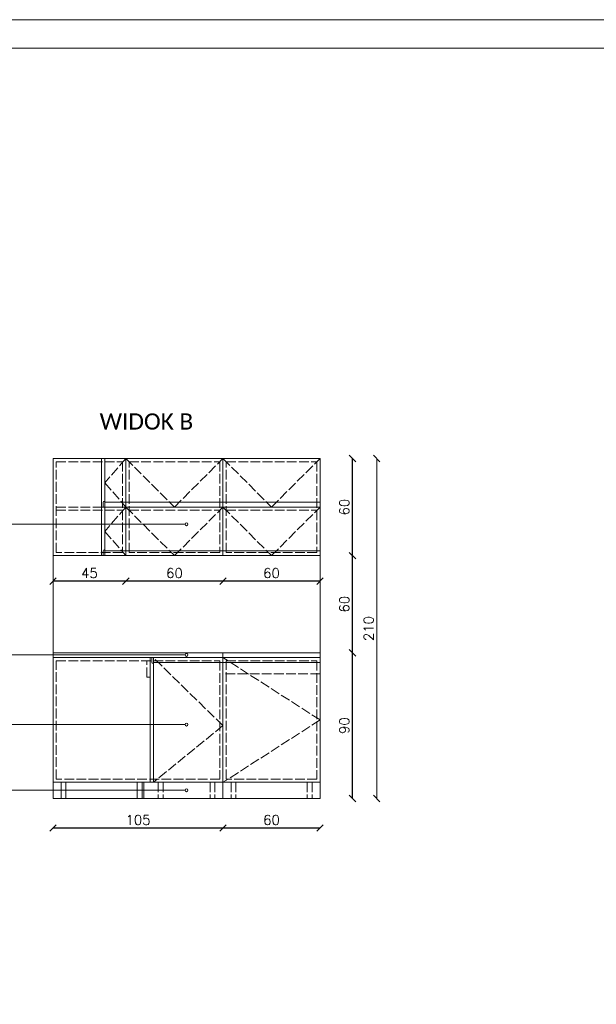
# Model space of a CAD drawing. Header units: centimetres. Extents: x 695802 to 711011, y 25963 to 44188.
# Tile 191 of 195: x 710298 to 710654, y 40326 to 40934. Entities that reach past the tile are written whole.
import ezdxf

# ---------------------------------------------------------------- set-up
doc = ezdxf.new("R2010")
doc.units = ezdxf.units.CM
doc.linetypes.add('ACAD_ISO02W100', pattern=[15, 12, -3])
doc.layers.get('0').update_dxf_attribs({"lineweight": 9})
doc.layers.get('Defpoints').update_dxf_attribs({"lineweight": 9})
doc.layers.add('Obrys powierzchni', color=50, linetype='Continuous', lineweight=9, plot=False)
for name, color, linetype, lineweight in [('S3_meble ruchome', 253, 'Continuous', 9), ('S3_wymiary', 4, 'Continuous', 0), ('S3_zabudowa kuchenna', 3, 'Continuous', 5), ('Wymiary', 85, 'Continuous', 9)]:
    doc.layers.add(name, color=color, linetype=linetype, lineweight=lineweight)
doc.styles.get("Standard").update_dxf_attribs({"font": 'romans.shx'})
doc.dimstyles.new('Copy of ADD-100', dxfattribs={"dimscale": 2, "dimtxt": 3, "dimasz": 2, "dimexe": 0.2, "dimexo": 0.1, "dimgap": 1, "dimtad": 1, "dimdec": 0, "dimdsep": 46, "dimtxsty": 'Standard', "dimblk": 'OBLIQUE', "dimblk1": 'ARCHTICK', "dimblk2": 'ARCHTICK', "dimcen": 0.1, "dimse1": 1, "dimse2": 1, "dimadec": 0, "dimazin": 0, "dimtfac": 1, "dimtdec": 0, "dimtofl": 0, "dimtmove": 0, "dimatfit": 3, "dimldrblk": 'OBLIQUE', "dimfxl": 0.2, "dimtolj": 1, "dimtzin": 0, "dimarcsym": 0})

# ---------------------------------------------------------------- blocks, each defined once
blk = doc.blocks.new('_Oblique')
at = {"color": 0, "linetype": 'ByBlock', "lineweight": -2}
blk.add_line((-0.5, -0.5), (0.5, 0.5), dxfattribs=at)
blk = doc.blocks.new('*D245')
at = {"layer": 'Defpoints', "color": 0, "lineweight": -3, "ltscale": 1.6}
for p in [(710483.6, 40543.26), (710503.6, 40543.26), (710483.6, 40453.26)]:
    blk.add_point(p, dxfattribs=at)
at = {"layer": 'S3_wymiary', "color": 0, "lineweight": -2, "ltscale": 1.6}
blk.add_line((710503.6, 40453.26), (710503.6, 40543.26), dxfattribs=at)
at = {"layer": 'S3_wymiary', "color": 0, "lineweight": -2, "ltscale": 1.6, "xscale": 4, "yscale": 4, "zscale": 4}
for p, rotation in [((710503.6, 40543.26), 90), ((710503.6, 40453.26), 270)]:
    blk.add_blockref('_Oblique', p, dxfattribs=dict(at, rotation=rotation))
at = {"layer": 'S3_wymiary', "color": 0, "ltscale": 1.6, "insert": (710498.6, 40498.26), "char_height": 6, "attachment_point": 5, "rotation": 90}
blk.add_mtext('\\A1;90', dxfattribs=at)
blk = doc.blocks.new('_ArchTick')
at = {"layer": 'Wymiary', "color": 0, "const_width": 0.15}
blk.add_lwpolyline([(-0.5, -0.5), (0.5, 0.5)], dxfattribs=at)
blk = doc.blocks.new('*D246')
at = {"layer": 'Defpoints', "color": 0, "lineweight": -3, "ltscale": 1.6}
for p in [(710483.6, 40603.26), (710503.6, 40603.26), (710483.6, 40543.26)]:
    blk.add_point(p, dxfattribs=at)
at = {"layer": 'S3_wymiary', "color": 0, "lineweight": -2, "ltscale": 1.6}
blk.add_line((710503.6, 40543.26), (710503.6, 40603.26), dxfattribs=at)
at = {"layer": 'S3_wymiary', "color": 0, "lineweight": -2, "ltscale": 1.6, "xscale": 4, "yscale": 4, "zscale": 4}
for p, rotation in [((710503.6, 40603.26), 90), ((710503.6, 40543.26), 270)]:
    blk.add_blockref('_Oblique', p, dxfattribs=dict(at, rotation=rotation))
at = {"layer": 'S3_wymiary', "color": 0, "ltscale": 1.6, "insert": (710498.6, 40573.26), "char_height": 6, "attachment_point": 5, "rotation": 90}
blk.add_mtext('\\A1;60', dxfattribs=at)
blk = doc.blocks.new('*D247')
at = {"layer": 'Defpoints', "color": 0, "lineweight": -3, "ltscale": 1.6}
for p in [(710483.6, 40663.26), (710503.6, 40663.26), (710483.6, 40603.26)]:
    blk.add_point(p, dxfattribs=at)
at = {"layer": 'S3_wymiary', "color": 0, "lineweight": -2, "ltscale": 1.6}
blk.add_line((710503.6, 40603.26), (710503.6, 40663.26), dxfattribs=at)
at = {"layer": 'S3_wymiary', "color": 0, "lineweight": -2, "ltscale": 1.6, "xscale": 4, "yscale": 4, "zscale": 4}
for p, rotation in [((710503.6, 40663.26), 90), ((710503.6, 40603.26), 270)]:
    blk.add_blockref('_Oblique', p, dxfattribs=dict(at, rotation=rotation))
at = {"layer": 'S3_wymiary', "color": 0, "ltscale": 1.6, "insert": (710498.6, 40633.26), "char_height": 6, "attachment_point": 5, "rotation": 90}
blk.add_mtext('\\A1;60', dxfattribs=at)
blk = doc.blocks.new('*D336')
at = {"layer": 'Defpoints', "color": 0, "lineweight": -3, "ltscale": 1.6}
for p in [(710423.6, 40453.26), (710483.6, 40453.26), (710423.6, 40435.02)]:
    blk.add_point(p, dxfattribs=at)
at = {"layer": 'S3_wymiary', "color": 0, "lineweight": -2, "ltscale": 1.6}
blk.add_line((710483.6, 40435.02), (710423.6, 40435.02), dxfattribs=at)
at = {"layer": 'S3_wymiary', "color": 0, "lineweight": -2, "ltscale": 1.6, "xscale": 4, "yscale": 4, "zscale": 4, "rotation": 180}
blk.add_blockref('_Oblique', (710423.6, 40435.02), dxfattribs=at)
at = {"layer": 'S3_wymiary', "color": 0, "lineweight": -2, "ltscale": 1.6, "xscale": 4, "yscale": 4, "zscale": 4}
blk.add_blockref('_Oblique', (710483.6, 40435.02), dxfattribs=at)
at = {"layer": 'S3_wymiary', "color": 0, "ltscale": 1.6, "insert": (710453.6, 40440.02), "char_height": 6, "attachment_point": 5}
blk.add_mtext('\\A1;60', dxfattribs=at)
blk = doc.blocks.new('*D337')
at = {"layer": 'Defpoints', "color": 0, "lineweight": -3, "ltscale": 1.6}
for p in [(710318.6, 40453.26), (710423.6, 40453.26), (710318.6, 40435.02)]:
    blk.add_point(p, dxfattribs=at)
at = {"layer": 'S3_wymiary', "color": 0, "lineweight": -2, "ltscale": 1.6}
blk.add_line((710423.6, 40435.02), (710318.6, 40435.02), dxfattribs=at)
at = {"layer": 'S3_wymiary', "color": 0, "lineweight": -2, "ltscale": 1.6, "xscale": 4, "yscale": 4, "zscale": 4, "rotation": 180}
blk.add_blockref('_Oblique', (710318.6, 40435.02), dxfattribs=at)
at = {"layer": 'S3_wymiary', "color": 0, "lineweight": -2, "ltscale": 1.6, "xscale": 4, "yscale": 4, "zscale": 4}
blk.add_blockref('_Oblique', (710423.6, 40435.02), dxfattribs=at)
at = {"layer": 'S3_wymiary', "color": 0, "ltscale": 1.6, "insert": (710371.1, 40440.02), "char_height": 6, "attachment_point": 5}
blk.add_mtext('\\A1;105', dxfattribs=at)
blk = doc.blocks.new('*D338')
at = {"layer": 'Defpoints', "color": 0, "lineweight": -3, "ltscale": 1.6}
for p in [(710423.6, 40603.26), (710483.6, 40603.26), (710423.6, 40587.48)]:
    blk.add_point(p, dxfattribs=at)
at = {"layer": 'S3_wymiary', "color": 0, "lineweight": -2, "ltscale": 1.6}
blk.add_line((710483.6, 40587.48), (710423.6, 40587.48), dxfattribs=at)
at = {"layer": 'S3_wymiary', "color": 0, "lineweight": -2, "ltscale": 1.6, "xscale": 4, "yscale": 4, "zscale": 4, "rotation": 180}
blk.add_blockref('_Oblique', (710423.6, 40587.48), dxfattribs=at)
at = {"layer": 'S3_wymiary', "color": 0, "lineweight": -2, "ltscale": 1.6, "xscale": 4, "yscale": 4, "zscale": 4}
blk.add_blockref('_Oblique', (710483.6, 40587.48), dxfattribs=at)
at = {"layer": 'S3_wymiary', "color": 0, "ltscale": 1.6, "insert": (710453.6, 40592.48), "char_height": 6, "attachment_point": 5}
blk.add_mtext('\\A1;60', dxfattribs=at)
blk = doc.blocks.new('*D339')
at = {"layer": 'Defpoints', "color": 0, "lineweight": -3, "ltscale": 1.6}
for p in [(710363.6, 40603.26), (710423.6, 40603.26), (710363.6, 40587.48)]:
    blk.add_point(p, dxfattribs=at)
at = {"layer": 'S3_wymiary', "color": 0, "lineweight": -2, "ltscale": 1.6}
blk.add_line((710423.6, 40587.48), (710363.6, 40587.48), dxfattribs=at)
at = {"layer": 'S3_wymiary', "color": 0, "lineweight": -2, "ltscale": 1.6, "xscale": 4, "yscale": 4, "zscale": 4, "rotation": 180}
blk.add_blockref('_Oblique', (710363.6, 40587.48), dxfattribs=at)
at = {"layer": 'S3_wymiary', "color": 0, "lineweight": -2, "ltscale": 1.6, "xscale": 4, "yscale": 4, "zscale": 4}
blk.add_blockref('_Oblique', (710423.6, 40587.48), dxfattribs=at)
at = {"layer": 'S3_wymiary', "color": 0, "ltscale": 1.6, "insert": (710393.6, 40592.48), "char_height": 6, "attachment_point": 5}
blk.add_mtext('\\A1;60', dxfattribs=at)
blk = doc.blocks.new('*D340')
at = {"layer": 'Defpoints', "color": 0, "lineweight": -3, "ltscale": 1.6}
for p in [(710318.6, 40603.26), (710363.6, 40603.26), (710318.6, 40587.48)]:
    blk.add_point(p, dxfattribs=at)
at = {"layer": 'S3_wymiary', "color": 0, "lineweight": -2, "ltscale": 1.6}
blk.add_line((710363.6, 40587.48), (710318.6, 40587.48), dxfattribs=at)
at = {"layer": 'S3_wymiary', "color": 0, "lineweight": -2, "ltscale": 1.6, "xscale": 4, "yscale": 4, "zscale": 4, "rotation": 180}
blk.add_blockref('_Oblique', (710318.6, 40587.48), dxfattribs=at)
at = {"layer": 'S3_wymiary', "color": 0, "lineweight": -2, "ltscale": 1.6, "xscale": 4, "yscale": 4, "zscale": 4}
blk.add_blockref('_Oblique', (710363.6, 40587.48), dxfattribs=at)
at = {"layer": 'S3_wymiary', "color": 0, "ltscale": 1.6, "insert": (710341.1, 40592.48), "char_height": 6, "attachment_point": 5}
blk.add_mtext('\\A1;45', dxfattribs=at)

msp = doc.modelspace()

# ---------------------------------------------------------------- linework, layer by layer
at = {"layer": 'Obrys powierzchni', "ltscale": 1.6}
for points in [[(708040.56, 38834.3), (708040.56, 40934.3), (711010.56, 40934.3), (711010.56, 38834.3)], [(708058.06, 38851.8), (708058.06, 40916.8), (710993.06, 40916.8), (710993.06, 38851.8)]]:
    msp.add_lwpolyline(points, close=True, dxfattribs=at)
at = {"layer": 'S3_meble ruchome', "ltscale": 1.6}
for p, q in [((710348.6, 40663.26), (710318.6, 40663.26)), ((710318.6, 40663.26), (710318.6, 40603.26)), ((710348.6, 40663.26), (710348.6, 40603.26)), ((710363.6, 40663.26), (710348.6, 40663.26)), ((710348.6, 40663.26), (710348.6, 40603.26)), ((710350.6, 40663.26), (710350.6, 40603.26)), ((710363.6, 40663.26), (710363.6, 40603.26)), ((710423.6, 40663.26), (710363.6, 40663.26)), ((710363.6, 40663.26), (710363.6, 40603.26)), ((710423.6, 40663.26), (710423.6, 40603.26)), ((710483.6, 40663.26), (710423.6, 40663.26)), ((710423.6, 40663.26), (710423.6, 40603.26)), ((710483.6, 40663.26), (710483.6, 40603.26)), ((710350.6, 40633.26), (710348.6, 40633.26)), ((710349.6, 40636.26), (710349.6, 40633.26)), ((710350.6, 40636.26), (710363.6, 40636.26)), ((710350.6, 40633.26), (710363.6, 40633.26)), ((710363.6, 40636.26), (710423.6, 40636.26)), ((710363.6, 40633.26), (710423.6, 40633.26)), ((710423.6, 40636.26), (710483.6, 40636.26)), ((710423.6, 40633.26), (710483.6, 40633.26)), ((710348.6, 40603.26), (710318.6, 40603.26)), ((710348.6, 40606.26), (710348.61, 40606.26)), ((710363.6, 40603.26), (710348.6, 40603.26)), ((710350.6, 40603.26), (710348.6, 40603.26)), ((710349.6, 40606.26), (710349.6, 40603.26)), ((710363.6, 40606.26), (710350.6, 40606.26)), ((710423.6, 40606.26), (710363.6, 40606.26)), ((710423.6, 40603.26), (710363.6, 40603.26)), ((710483.6, 40606.26), (710423.6, 40606.26)), ((710483.6, 40603.26), (710423.6, 40603.26)), ((710423.6, 40540.26), (710378.6, 40540.26)), ((710378.6, 40540.26), (710378.6, 40463.26)), ((710379.6, 40537.26), (710379.6, 40540.26)), ((710423.6, 40540.26), (710380.6, 40540.26)), ((710380.6, 40540.26), (710380.6, 40463.26)), ((710423.6, 40540.26), (710423.6, 40463.26)), ((710483.6, 40540.26), (710423.6, 40540.26)), ((710423.6, 40540.26), (710423.6, 40463.26)), ((710483.6, 40540.26), (710483.6, 40463.26)), ((710423.6, 40537.26), (710380.6, 40537.26)), ((710483.6, 40537.26), (710423.6, 40537.26)), ((710318.6, 40463.26), (710318.6, 40465.26)), ((710323.6, 40463.26), (710323.6, 40453.26)), ((710326.6, 40463.26), (710326.6, 40453.26)), ((710370.6, 40463.26), (710370.6, 40453.26)), ((710373.6, 40463.26), (710373.6, 40453.26)), ((710423.6, 40463.26), (710380.6, 40463.26)), ((710483.6, 40463.26), (710423.6, 40463.26)), ((710323.6, 40453.26), (710326.6, 40453.26)), ((710373.6, 40453.26), (710370.6, 40453.26)), ((710386.6, 40453.26), (710383.6, 40453.26)), ((710418.6, 40453.26), (710415.6, 40453.26)), ((710431.6, 40453.26), (710428.6, 40453.26)), ((710478.6, 40453.26), (710475.6, 40453.26))]:
    msp.add_line(p, q, dxfattribs=at)
for points in [[(710318.6, 40540.26), (710423.6, 40540.26), (710423.6, 40543.26), (710318.6, 40543.26)], [(710380.6, 40463.26), (710318.6, 40463.26), (710318.6, 40540.26), (710380.6, 40540.26)], [(710423.6, 40540.26), (710483.6, 40540.26), (710483.6, 40543.26), (710423.6, 40543.26)], [(710373.6, 40463.26), (710374.6, 40463.26), (710374.6, 40453.26), (710373.6, 40453.26)], [(710374.6, 40463.26), (710423.6, 40463.26), (710423.6, 40453.26), (710374.6, 40453.26)], [(710423.6, 40463.26), (710483.6, 40463.26), (710483.6, 40453.26), (710423.6, 40453.26)]]:
    msp.add_lwpolyline(points, close=True, dxfattribs=at)
for centre, start, end in [((710350.1, 40636.26), 0, 180), ((710350.1, 40606.26), 0, 180), ((710380.1, 40537.26), 180, 0)]:
    msp.add_arc(centre, 0.5, start, end, dxfattribs=at)
at = {"layer": 'S3_wymiary', "ltscale": 1.6}
for p, q in [((710318.6, 40663.26), (710318.6, 40453.26)), ((710483.6, 40453.26), (710483.6, 40663.26)), ((710518.6, 40663.26), (710518.6, 40453.26)), ((709669.49, 40622.64), (710400.2, 40622.64)), ((709669.49, 40541.93), (710400.2, 40541.93)), ((709669.49, 40498.92), (710400.2, 40498.92)), ((709669.49, 40458.34), (710400.2, 40458.34)), ((710318.6, 40453.26), (710483.6, 40453.26))]:
    msp.add_line(p, q, dxfattribs=at)
at = {"layer": 'S3_wymiary', "linetype": 'ACAD_ISO02W100', "ltscale": 0.5}
for p, q in [((710363.6, 40663.26), (710350.6, 40648.26)), ((710350.6, 40648.26), (710363.6, 40633.26)), ((710320.6, 40633.26), (710361.6, 40633.26)), ((710320.6, 40631.26), (710361.6, 40631.26)), ((710363.6, 40633.26), (710350.6, 40618.26)), ((710365.6, 40633.26), (710421.6, 40633.26)), ((710365.6, 40631.26), (710421.6, 40631.26)), ((710425.6, 40633.26), (710481.6, 40633.26)), ((710425.6, 40631.26), (710481.6, 40631.26)), ((710350.6, 40618.26), (710363.6, 40603.26)), ((710423.6, 40498.26), (710380.6, 40540.26)), ((710483.6, 40501.76), (710423.6, 40540.26)), ((710483.6, 40530.26), (710423.6, 40530.26)), ((710423.6, 40498.26), (710380.6, 40463.26)), ((710483.6, 40501.76), (710423.6, 40463.26)), ((710383.6, 40463.26), (710383.6, 40453.26)), ((710386.6, 40463.26), (710386.6, 40453.26)), ((710415.6, 40463.26), (710415.6, 40453.26)), ((710418.6, 40463.26), (710418.6, 40453.26)), ((710428.6, 40463.26), (710428.6, 40453.26)), ((710431.6, 40463.26), (710431.6, 40453.26)), ((710475.6, 40463.26), (710475.6, 40453.26)), ((710478.6, 40463.26), (710478.6, 40453.26))]:
    msp.add_line(p, q, dxfattribs=at)
for points in [[(710320.6, 40661.26), (710361.6, 40661.26), (710361.6, 40605.26), (710320.6, 40605.26)], [(710365.6, 40661.26), (710421.6, 40661.26), (710421.6, 40605.26), (710365.6, 40605.26)], [(710425.6, 40661.26), (710481.6, 40661.26), (710481.6, 40605.26), (710425.6, 40605.26)], [(710320.6, 40538.26), (710421.6, 40538.26), (710421.6, 40465.26), (710320.6, 40465.26)], [(710425.6, 40538.26), (710481.6, 40538.26), (710481.6, 40465.26), (710425.6, 40465.26)]]:
    msp.add_lwpolyline(points, close=True, dxfattribs=at)
for points in [[(710363.6, 40663.26), (710393.6, 40633.26), (710423.6, 40663.26)], [(710423.6, 40663.26), (710453.6, 40633.26), (710483.6, 40663.26)], [(710363.6, 40633.26), (710393.6, 40603.26), (710423.6, 40633.26)], [(710423.6, 40633.26), (710453.6, 40603.26), (710483.6, 40633.26)], [(710378.6, 40540.26), (710378.6, 40528.26), (710376.6, 40528.26), (710376.6, 40538.26)], [(710320.6, 40465.26), (710320.6, 40538.26)]]:
    msp.add_lwpolyline(points, dxfattribs=at)
at = {"layer": 'S3_wymiary', "ltscale": 1.6}
for centre in [(710401.08, 40622.64), (710401.08, 40541.93), (710401.08, 40498.92), (710401.08, 40458.34)]:
    msp.add_circle(centre, 0.886, dxfattribs=at)

# ---------------------------------------------------------------- block references
at = {"layer": 'S3_wymiary', "ltscale": 1.6, "xscale": 4, "yscale": 4, "zscale": 4}
for p, rotation in [((710518.6, 40663.26), 90), ((710518.6, 40453.26), 270)]:
    msp.add_blockref('_Oblique', p, dxfattribs=dict(at, rotation=rotation))

# ---------------------------------------------------------------- texts
at = {"layer": 'S3_wymiary', "ltscale": 1.6, "insert": (710513.6, 40558.26), "char_height": 6, "attachment_point": 5, "rotation": 90}
msp.add_mtext('\\A1;210', dxfattribs=at)
at = {"layer": 'S3_zabudowa kuchenna', "ltscale": 1.6, "insert": (710347.38, 40691.14), "char_height": 10, "width": 115.2991, "attachment_point": 1}
msp.add_mtext('\\pxql;{\\A1;\\fCalibri Light|b0|i0|c238|p34;WIDOK B}', dxfattribs=at)

# ---------------------------------------------------------------- dimensions: what is measured, and where the dimension line sits
at = {"layer": 'S3_wymiary', "ltscale": 1.6}
for base, p1, p2, picture, middle in [((710503.6, 40663.26), (710483.6, 40603.26), (710483.6, 40663.26), '*D247', (710498.6, 40633.26)), ((710503.6, 40603.26), (710483.6, 40543.26), (710483.6, 40603.26), '*D246', (710498.6, 40573.26))]:
    dim = msp.add_linear_dim(base=base, p1=p1, p2=p2, angle=90, dimstyle='Copy of ADD-100', override={"dimtmove": 1}, dxfattribs=at)
    dim.commit()
    dim.dimension.update_dxf_attribs({"geometry": picture, "text_midpoint": middle})
for base, p1, p2, picture, middle in [((710318.6, 40587.48), (710363.6, 40603.26), (710318.6, 40603.26), '*D340', (710341.1, 40592.48)), ((710363.6, 40587.48), (710423.6, 40603.26), (710363.6, 40603.26), '*D339', (710393.6, 40592.48)), ((710318.6, 40435.02), (710423.6, 40453.26), (710318.6, 40453.26), '*D337', (710371.1, 40440.02))]:
    dim = msp.add_linear_dim(base=base, p1=p1, p2=p2, dimstyle='Copy of ADD-100', override={"dimtmove": 1}, dxfattribs=at)
    dim.commit()
    dim.dimension.update_dxf_attribs({"geometry": picture, "text_midpoint": middle})
for base, p1, p2, picture, middle in [((710423.6, 40587.48), (710483.6, 40603.26), (710423.6, 40603.26), '*D338', (710453.6, 40592.48)), ((710423.6, 40435.02), (710483.6, 40453.26), (710423.6, 40453.26), '*D336', (710453.6, 40440.02))]:
    dim = msp.add_linear_dim(base=base, p1=p1, p2=p2, dimstyle='Copy of ADD-100', dxfattribs=at)
    dim.commit()
    dim.dimension.update_dxf_attribs({"geometry": picture, "text_midpoint": middle})
dim = msp.add_linear_dim(base=(710503.6, 40543.26), p1=(710483.6, 40453.26), p2=(710483.6, 40543.26), angle=90, dimstyle='Copy of ADD-100', dxfattribs=at)
dim.commit()
dim.dimension.update_dxf_attribs({"geometry": '*D245', "text_midpoint": (710498.6, 40498.26)})

doc.saveas('drawing.dxf')
